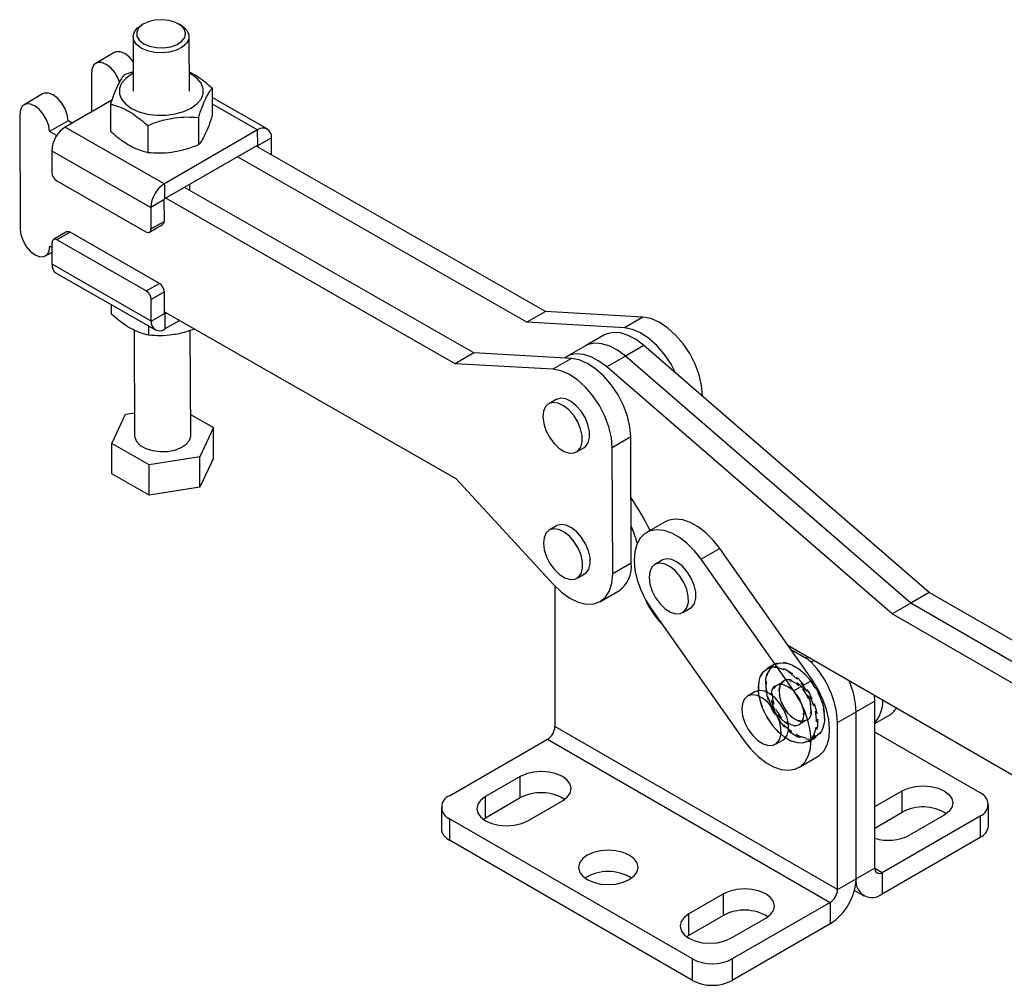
# Model space of a CAD drawing. Extents: x 79 to 836, y 26 to 563.
# Tile 15 of 16: x 457 to 691, y 334 to 563. Entities that reach past the tile are written whole.
import ezdxf

# ---------------------------------------------------------------- set-up
doc = ezdxf.new("R2010")
doc.units = 0
doc.header["$LTSCALE"] = 2
doc.linetypes.add('HIDDEN', pattern=[1.905, 1.27, -0.635])
doc.layers.get('0').update_dxf_attribs({"linetype": 'CONTINUOUS'})

msp = doc.modelspace()

# ---------------------------------------------------------------- linework, layer by layer
at = {"color": 7, "linetype": 'CONTINUOUS'}
for p, q in [((486.112698, 562.207649), (485.520743, 561.859656)), ((495.013531, 561.896643), (494.418891, 562.240011)), ((483.611008, 559.161867), (483.661487, 546.204298)), ((496.994722, 546.256245), (496.944233, 559.213819)), ((479.156142, 555.395665), (474.736724, 552.84439)), ((473.701027, 550.536739), (473.736966, 541.312059)), ((483.64332, 550.867945), (481.48743, 550.104896)), ((462.126653, 545.564751), (457.707235, 543.013475)), ((502.415696, 546.936777), (502.440992, 540.442259)), ((478.580237, 544.108012), (467.499649, 537.711325)), ((478.249751, 543.152573), (478.275056, 536.65805)), ((515.516187, 537.245244), (502.42427, 544.73488)), ((456.671538, 540.705824), (456.777818, 513.426717)), ((468.16195, 539.211918), (463.742532, 536.660643)), ((469.134875, 538.65532), (468.16195, 539.211918)), ((499.178016, 539.984455), (499.203313, 533.489937)), ((465.45293, 535.682153), (463.742532, 536.660643)), ((467.499649, 537.711325), (491.069633, 524.227402)), ((487.095048, 538.092356), (487.120345, 531.597838)), ((513.225646, 537.017796), (491.069633, 524.227402)), ((513.23973, 533.403307), (513.225646, 537.017796)), ((516.481162, 535.137855), (513.358107, 533.334954)), ((516.496766, 531.13366), (516.481162, 535.137855)), ((464.273354, 532.089515), (487.843338, 518.605591)), ((464.273354, 532.089515), (464.293277, 526.974689)), ((513.23973, 533.403307), (491.083717, 520.612913)), ((581.658588, 493.855844), (512.886177, 533.199205)), ((513.359697, 532.928314), (513.358107, 533.334954)), ((577.23917, 491.304569), (508.466759, 530.64793)), ((465.477095, 524.936536), (486.690086, 512.800992)), ((491.069633, 524.227402), (491.083717, 520.612913)), ((564.629099, 484.024929), (495.856688, 523.36829)), ((497.086637, 522.664662), (497.08114, 524.075153)), ((490.966393, 520.408493), (487.843338, 518.605591)), ((490.966393, 520.408493), (490.986325, 515.293652)), ((560.209681, 481.473654), (491.43727, 520.817015)), ((487.843338, 518.605591), (487.86327, 513.49075)), ((487.86327, 513.49075), (490.986325, 515.293652)), ((467.826931, 512.770159), (464.703875, 510.967257)), ((468.654888, 512.690697), (465.531833, 510.887796)), ((489.867871, 500.555157), (468.654888, 512.690697)), ((487.518035, 512.721535), (490.64109, 514.524436)), ((464.378572, 505.083206), (464.358649, 510.198032)), ((486.744816, 498.752256), (465.531833, 510.887796)), ((462.813115, 507.07388), (464.367322, 507.971104)), ((463.848812, 509.381536), (464.362969, 509.087396)), ((487.948556, 491.599272), (464.378572, 505.083206)), ((465.343556, 502.975807), (488.91354, 489.491878)), ((486.744816, 498.752256), (489.867871, 500.555157)), ((491.051688, 498.517005), (487.928633, 496.714103)), ((491.071611, 493.402174), (491.051688, 498.517005)), ((487.948556, 491.599272), (487.928633, 496.714103)), ((478.435469, 495.486179), (478.444048, 493.284274)), ((491.070031, 493.808801), (560.315963, 454.194546)), ((581.658588, 493.855844), (577.23917, 491.304569)), ((604.812908, 492.538309), (581.658588, 493.855844)), ((487.948556, 491.599272), (491.071611, 493.402174)), ((491.543551, 493.537913), (491.189998, 493.333811)), ((491.189998, 493.333811), (491.204082, 489.719327)), ((494.69538, 491.734811), (491.204082, 489.719327)), ((604.812908, 492.538309), (600.39349, 489.987034)), ((483.882688, 489.428385), (483.980337, 464.366977)), ((487.280758, 490.425961), (487.289337, 488.224057)), ((497.313563, 464.418928), (497.216362, 489.367921)), ((600.39349, 489.987034), (577.23917, 491.304569)), ((595.540761, 488.245343), (591.121344, 485.694068)), ((591.121344, 485.694068), (586.701927, 483.142792)), ((605.046882, 485.801415), (600.627465, 483.250139)), ((672.864094, 427.126233), (605.046882, 485.801415)), ((564.629099, 484.024929), (560.209681, 481.473654)), ((587.783419, 482.707394), (564.629099, 484.024929)), ((587.783419, 482.707394), (583.364001, 480.156119)), ((600.627465, 483.250139), (596.208048, 480.698864)), ((668.444677, 424.574958), (600.627465, 483.250139)), ((583.364001, 480.156119), (560.209681, 481.473654)), ((664.02526, 422.023683), (596.208048, 480.698864)), ((584.172625, 472.962499), (582.404859, 471.941989)), ((618.946227, 473.775758), (618.945799, 473.885471)), ((478.564181, 462.500422), (481.801111, 469.452855)), ((481.801111, 469.452855), (483.959204, 469.790877)), ((497.294176, 469.394665), (502.729719, 466.285485)), ((502.729719, 466.285485), (499.492789, 459.333052)), ((502.757878, 459.056525), (502.729719, 466.285485)), ((601.91631, 464.054556), (597.496893, 461.503281)), ((602.03322, 434.047525), (601.91631, 464.054556)), ((487.41002, 457.44052), (478.564181, 462.500422)), ((478.592349, 455.271457), (478.564181, 462.500422)), ((589.018905, 460.484887), (590.786671, 461.505396)), ((597.613802, 431.49625), (597.496893, 461.503281)), ((499.492789, 459.333052), (487.41002, 457.44052)), ((499.520957, 452.104087), (499.492789, 459.333052)), ((502.757878, 459.056525), (499.520957, 452.104087)), ((487.438188, 450.211556), (487.41002, 457.44052)), ((487.438188, 450.211556), (478.592349, 455.271457)), ((560.315963, 454.194546), (583.56344, 428.966498)), ((499.520957, 452.104087), (487.438188, 450.211556)), ((584.289535, 442.955473), (582.521769, 441.934963)), ((610.048782, 443.893004), (605.629364, 441.341729)), ((623.043342, 437.549615), (618.623925, 434.998339)), ((645.068232, 406.242116), (623.043342, 437.549615)), ((602.03322, 434.047525), (597.613802, 431.49625)), ((609.405098, 434.801256), (607.637332, 433.780746)), ((640.648814, 403.690841), (618.623925, 434.998339)), ((589.135815, 430.47786), (590.903581, 431.49837)), ((583.884248, 428.625982), (583.884248, 395.275606)), ((594.679316, 424.957897), (599.098733, 427.509172)), ((672.864094, 427.126233), (668.444677, 424.574958)), ((706.811247, 407.529172), (672.864094, 427.126233)), ((668.444677, 424.574958), (664.02526, 422.023683)), ((702.709117, 404.794731), (668.444677, 424.574958)), ((606.80032, 423.147073), (628.825209, 391.839572)), ((614.251378, 422.323643), (616.019144, 423.344153)), ((699.7891, 401.377881), (664.02526, 422.023683)), ((639.203725, 414.578278), (697.846912, 380.724647)), ((639.848554, 413.661676), (643.468749, 411.571782)), ((645.068232, 406.242116), (640.648814, 403.690841)), ((631.429986, 403.493758), (629.662219, 402.473249)), ((659.898227, 401.269048), (659.828478, 402.671986)), ((659.898227, 401.269048), (655.478809, 398.717773)), ((659.898227, 361.598772), (659.898227, 401.269048)), ((651.059392, 396.166497), (655.478809, 398.717773)), ((655.478809, 359.047496), (655.478809, 398.717773)), ((659.898227, 395.932654), (663.268674, 397.878371)), ((651.059392, 356.496221), (651.059392, 396.166497)), ((651.059392, 356.496221), (583.884248, 395.275606)), ((684.94159, 379.457367), (659.898227, 393.914593)), ((558.840882, 378.777027), (582.116481, 392.213744)), ((582.116481, 392.213744), (649.291625, 353.434359)), ((636.276267, 391.016145), (638.044033, 392.036654)), ((641.819768, 385.496181), (646.239185, 388.047457)), ((575.634669, 383.369323), (567.385089, 378.606942)), ((575.634669, 378.265943), (575.634669, 383.369323)), ((659.898229, 376.225752), (666.380041, 379.967622)), ((666.380041, 374.864242), (666.380041, 379.967622)), ((567.385089, 373.503562), (567.385089, 378.606942)), ((575.634669, 378.265943), (567.385089, 373.503562)), ((577.402434, 372.824051), (585.652015, 377.586433)), ((556.888261, 376.055667), (556.888261, 370.952287)), ((659.898229, 371.122372), (666.380041, 374.864242)), ((686.894212, 371.632628), (686.894212, 376.736008)), ((616.587937, 339.997643), (558.840884, 373.334307)), ((558.840884, 373.334307), (558.840884, 368.230927)), ((567.385089, 373.503562), (566.858783, 373.163808)), ((661.665994, 360.57793), (684.941592, 374.014647)), ((676.397386, 374.184732), (668.147805, 369.422351)), ((684.941592, 374.014647), (684.941592, 368.911267)), ((616.587937, 334.894263), (558.840884, 368.230927)), ((661.665994, 355.47455), (684.941592, 368.911267)), ((659.898227, 361.598772), (655.478809, 359.047496)), ((661.665994, 360.57793), (661.665994, 355.47455)), ((651.059392, 356.496221), (655.478809, 359.047496)), ((655.085748, 356.314621), (657.291349, 355.041354)), ((623.953634, 355.475379), (615.704054, 350.712997)), ((623.953634, 350.371999), (623.953634, 355.475379)), ((649.291625, 353.434359), (626.016026, 339.997642)), ((649.291625, 353.434359), (649.291625, 348.330979)), ((615.704054, 345.609617), (615.704054, 350.712997)), ((623.953634, 350.371999), (615.704054, 345.609617)), ((625.721398, 344.930107), (633.970979, 349.692489)), ((649.291625, 348.330979), (626.016026, 334.894262)), ((615.704054, 345.609617), (615.177747, 345.269863)), ((616.587937, 334.894263), (616.587937, 339.997643)), ((626.016026, 339.997642), (626.016026, 334.894262))]:
    msp.add_line(p, q, dxfattribs=at)
at = {"color": 8, "linetype": 'CONTINUOUS'}
for p, q in [((502.430275, 543.193617), (513.225646, 537.017796)), ((513.239174, 533.402984), (513.358107, 533.334954)), ((491.189998, 493.333811), (491.071618, 493.401532)), ((618.945799, 473.885471), (618.869996, 473.841711)), ((643.468749, 411.571782), (643.940246, 411.843971)), ((645.521083, 410.931382), (644.792406, 410.510726)), ((659.898228, 361.598439), (661.665994, 360.57793))]:
    msp.add_line(p, q, dxfattribs=at)
at = {"color": 7, "linetype": 'HIDDEN'}
for p, q in [((635.924601, 409.997479), (634.274686, 409.045003)), ((641.043176, 409.433693), (640.925342, 409.501736)), ((638.257745, 405.955919), (636.60783, 405.003443)), ((632.203212, 404.466559), (632.203209, 404.330492)), ((637.15296, 403.65015), (637.152958, 403.514083)), ((639.274891, 404.739047), (639.157062, 404.807087)), ((643.045517, 398.071361), (643.045515, 398.20743)), ((640.923582, 396.982461), (641.041416, 396.914415)), ((641.940728, 395.765589), (643.590643, 396.718065)), ((647.995261, 397.254955), (647.995264, 397.391021)), ((639.155297, 392.287817), (639.273131, 392.219772)), ((644.273872, 391.724029), (645.923787, 392.676505))]:
    msp.add_line(p, q, dxfattribs=at)
at = {"color": 7, "linetype": 'CONTINUOUS', "flags": 128}
for points in [[(485.563865, 556.466315), (484.466771, 557.294773), (483.800631, 558.263642), (483.614859, 559.301042), (483.923235, 560.330055), (484.702889, 561.27435), (485.520743, 561.859656)], [(486.150434, 557.488488), (487.549541, 556.898794), (489.19081, 556.573097), (490.928421, 556.540323), (492.607962, 556.803385), (494.080204, 557.338927), (495.214337, 558.099345), (495.909584, 559.017074), (496.104175, 560.010571), (495.780811, 560.991564), (494.968227, 561.872892), (493.738631, 562.576237), (492.201267, 563.039097), (490.492746, 563.220365), (488.764871, 563.103914), (487.171173, 562.700101), (485.853268, 562.044806), (484.928241, 561.196262), (484.478305, 560.22984), (484.543418, 559.231442), (485.117806, 558.289766), (486.150434, 557.488488)], [(495.013531, 561.896643), (495.589397, 561.516838), (496.479304, 560.609731), (496.90926, 559.597166), (496.847385, 558.554241), (496.29825, 557.55831), (495.302602, 556.683232), (493.934264, 555.993915), (492.294735, 555.541482), (490.505604, 555.359479), (488.699567, 555.461399), (487.01057, 555.839703), (485.563865, 556.466315)], [(483.633814, 553.307687), (482.733312, 554.331997), (481.639996, 555.157285), (480.548252, 555.582028), (479.564931, 555.564658), (479.156142, 555.395665)], [(480.425478, 548.436094), (480.087433, 549.28297), (479.301737, 550.635684), (478.313894, 551.780721), (477.220578, 552.60601), (476.128835, 553.030753), (475.145513, 553.013383), (474.366877, 552.555587), (473.86914, 551.7022), (473.701027, 550.536739)], [(483.644797, 550.487668), (483.257106, 550.275456), (481.860934, 549.265693), (480.889337, 548.103718), (480.391038, 546.847811), (480.391025, 545.560935), (480.889305, 544.307612), (481.860881, 543.150713), (483.257032, 542.148234), (485.007766, 541.35044), (487.025281, 540.797339), (489.208418, 540.516674), (491.447693, 540.522512), (493.63083, 540.814554), (495.648354, 541.378172), (497.399103, 542.185088), (498.795275, 543.194851), (499.766872, 544.356816), (500.265171, 545.612733), (500.265184, 546.899609), (499.766904, 548.152921), (498.795329, 549.309831), (497.399168, 550.312315), (496.978032, 550.539615)], [(468.16195, 539.211918), (467.983985, 540.575361), (467.477362, 542.003331), (466.691666, 543.356044), (465.703823, 544.501082), (464.610507, 545.326371), (463.518763, 545.751114), (462.535442, 545.733744), (462.126653, 545.564751)], [(463.742532, 536.660643), (463.564567, 538.024085), (463.057944, 539.452055), (462.272248, 540.804769), (461.284405, 541.949807), (460.191089, 542.775095), (459.099346, 543.199838), (458.116024, 543.182468), (457.337388, 542.724672), (456.839651, 541.871285), (456.671538, 540.705824)], [(456.777818, 513.426717), (456.955783, 512.063265), (457.462406, 510.6353), (458.248102, 509.282581), (459.235954, 508.137543), (460.329261, 507.31226), (461.421005, 506.887517), (462.404326, 506.904887), (463.182963, 507.362677), (463.680699, 508.21607), (463.848812, 509.381536)], [(618.945799, 473.885471), (618.739242, 476.290087), (618.14558, 478.825956), (617.188233, 481.392995), (615.90498, 483.889923), (614.346454, 486.218216), (612.57415, 488.286019), (610.657999, 490.011713), (608.673608, 491.327236), (606.699277, 492.180654), (604.812908, 492.538309)], [(612.559521, 479.301507), (611.485562, 481.338648), (609.927037, 483.666941), (608.154732, 485.734744), (606.238582, 487.460438), (604.254191, 488.775961), (602.279859, 489.629378), (600.39349, 489.987034)], [(605.046882, 485.801415), (603.190626, 487.198041), (601.314449, 488.200495), (599.484255, 488.773541), (597.764336, 488.897058), (596.215106, 488.5667), (595.540761, 488.245343)], [(600.627465, 483.250139), (598.771208, 484.646766), (596.895031, 485.64922), (595.064838, 486.222266), (593.344918, 486.345783), (591.795688, 486.015424), (591.121344, 485.694068)], [(600.627465, 483.250139), (598.771208, 484.646766), (596.895031, 485.64922), (595.064838, 486.222266), (593.344918, 486.345783), (591.795688, 486.015424), (591.121344, 485.694068)], [(596.208048, 480.698864), (594.351791, 482.09549), (592.475614, 483.097945), (590.645421, 483.670991), (588.925501, 483.794508), (587.376271, 483.464149), (586.186332, 482.798273)], [(601.91631, 464.054556), (601.709753, 466.459172), (601.116091, 468.995041), (600.158744, 471.562081), (598.875491, 474.059009), (597.316965, 476.387302), (595.544661, 478.455104), (593.62851, 480.180798), (591.644119, 481.496321), (589.669788, 482.349739), (587.783419, 482.707394)], [(597.496893, 461.503281), (597.290336, 463.907897), (596.696673, 466.443766), (595.739326, 469.010805), (594.456073, 471.507733), (592.897548, 473.836026), (591.125243, 475.903829), (589.209093, 477.629523), (587.224702, 478.945046), (585.25037, 479.798463), (583.364001, 480.156119)], [(590.786671, 461.505396), (591.159175, 461.775464), (591.801756, 462.674523), (592.123786, 463.911729), (592.101383, 465.395327), (591.736206, 467.015287), (591.055339, 468.651467), (590.10928, 470.182515), (588.968194, 471.494884), (587.716708, 472.491229), (586.447641, 473.09768), (585.255113, 473.26924), (584.227569, 472.993189), (584.172625, 472.962499)], [(581.75894, 465.608379), (582.580051, 464.009875), (583.633435, 462.574802), (584.840968, 461.409587), (586.113093, 460.600654), (587.355461, 460.208001), (588.475934, 460.260735), (589.391408, 460.754954), (590.03399, 461.654014), (590.35602, 462.891219), (590.333617, 464.374817), (589.968439, 465.994777), (589.287572, 467.630957), (588.341514, 469.162006), (587.200428, 470.474374), (585.948942, 471.470719), (584.679875, 472.07717), (583.487347, 472.24873), (582.459803, 471.972679), (581.673451, 471.26949), (581.186611, 470.191316), (581.035389, 468.81812), (581.231001, 467.251758), (581.75894, 465.608379)], [(483.980337, 464.366977), (484.015302, 463.983639), (484.445266, 462.971071), (485.335174, 462.063963), (486.619029, 461.329585), (488.201618, 460.822404), (489.965569, 460.580032), (491.780054, 460.620448), (493.510498, 460.940655), (495.028571, 461.516899), (496.221672, 462.306452), (497.001326, 463.25075), (497.309711, 464.279755), (497.313563, 464.418928)], [(590.903581, 431.49837), (591.276085, 431.768443), (591.918665, 432.667492), (592.240696, 433.904698), (592.218292, 435.388301), (591.853115, 437.008261), (591.172249, 438.64444), (590.226189, 440.175489), (589.085103, 441.487853), (587.833618, 442.484208), (586.564551, 443.090649), (585.372023, 443.262209), (584.344479, 442.986158), (584.289535, 442.955473)], [(623.043342, 437.549615), (621.45672, 439.560953), (619.722807, 441.302012), (617.900654, 442.713496), (616.052311, 443.747341), (614.240718, 444.368336), (612.527567, 444.555338), (610.971201, 444.301982), (610.048782, 443.893004)], [(581.87585, 435.601347), (582.696961, 434.002849), (583.750345, 432.567775), (584.957878, 431.402561), (586.230002, 430.593628), (587.472371, 430.200969), (588.592843, 430.25371), (589.508319, 430.747933), (590.150899, 431.646983), (590.472929, 432.884188), (590.450526, 434.367791), (590.085349, 435.987751), (589.404483, 437.62393), (588.458423, 439.15498), (587.317337, 440.467343), (586.065852, 441.463698), (584.796785, 442.070139), (583.604257, 442.241699), (582.576713, 441.965648), (581.79036, 441.262459), (581.30352, 440.184285), (581.152299, 438.811094), (581.347911, 437.244727), (581.87585, 435.601347)], [(618.623925, 434.998339), (617.037302, 437.009678), (615.30339, 438.750737), (613.481237, 440.162221), (611.632893, 441.196065), (609.821301, 441.81706), (608.10815, 442.004062), (606.551783, 441.750706), (605.2052, 441.065611), (604.114255, 439.972115), (603.316102, 438.507448), (602.837917, 436.721498), (602.695988, 434.675074), (602.895145, 432.437869), (603.428607, 430.086067), (604.278209, 427.699758), (605.415017, 425.360203), (606.80032, 423.147073)], [(606.991414, 427.44713), (607.812525, 425.848631), (608.865909, 424.413558), (610.073442, 423.248343), (611.345566, 422.439411), (612.587936, 422.046751), (613.708408, 422.099492), (614.623881, 422.593716), (615.266463, 423.49277), (615.588496, 424.72997), (615.566092, 426.213572), (615.200911, 427.833534), (614.520047, 429.469713), (613.573986, 431.000763), (612.432902, 432.313125), (611.181417, 433.30948), (609.912349, 433.915921), (608.719821, 434.087481), (607.692277, 433.811431), (606.905924, 433.108242), (606.419084, 432.030073), (606.267863, 430.656877), (606.463475, 429.09051), (606.991414, 427.44713)], [(616.019144, 423.344153), (616.391648, 423.614226), (617.034229, 424.51328), (617.356262, 425.750479), (617.333858, 427.234082), (616.968678, 428.854044), (616.287813, 430.490223), (615.341752, 432.021273), (614.200668, 433.333635), (612.949183, 434.32999), (611.680115, 434.936431), (610.487588, 435.107991), (609.460043, 434.83194), (609.405098, 434.801256)], [(583.56344, 428.966498), (585.455444, 427.162621), (587.431931, 425.755858), (589.414913, 424.801719), (591.326149, 424.337845), (593.090221, 424.382549), (594.637529, 424.934055), (595.907015, 425.970616), (596.848591, 427.451316), (597.425103, 429.317747), (597.613802, 431.49625)], [(646.239185, 388.047457), (646.663349, 388.323575), (647.754294, 389.417073), (648.55245, 390.881736), (649.030632, 392.667688), (649.172562, 394.714112), (648.973405, 396.951317), (648.439944, 399.303117), (647.590343, 401.689426), (646.453533, 404.028982), (645.068232, 406.242116)], [(629.016301, 396.139632), (629.837414, 394.54113), (630.890796, 393.106058), (632.098329, 391.940846), (633.370453, 391.131914), (634.612823, 390.739254), (635.733297, 390.79199), (636.648771, 391.286218), (637.291352, 392.185267), (637.613381, 393.422474), (637.590977, 394.906076), (637.225801, 396.526036), (636.544936, 398.162214), (635.598875, 399.693259), (634.457789, 401.005628), (633.206304, 402.001978), (631.937236, 402.608424), (630.744709, 402.779984), (629.717164, 402.503933), (628.930814, 401.800743), (628.443974, 400.722569), (628.29275, 399.349379), (628.488364, 397.783012), (629.016301, 396.139632)], [(628.825209, 391.839572), (630.411832, 389.828231), (632.14574, 388.087174), (633.967893, 386.675693), (635.816239, 385.641847), (637.627833, 385.020851), (639.34098, 384.833849), (640.897349, 385.087206), (642.243932, 385.772299), (643.334877, 386.865798), (644.133033, 388.330461), (644.611215, 390.116412), (644.753144, 392.162836), (644.553987, 394.400041), (644.020527, 396.751842), (643.170925, 399.13815), (642.034115, 401.477707), (640.648814, 403.690841)], [(638.044033, 392.036654), (638.416537, 392.306727), (639.059118, 393.205776), (639.381147, 394.442983), (639.358743, 395.926586), (638.993567, 397.546546), (638.312702, 399.182724), (637.366641, 400.713769), (636.225555, 402.026137), (634.97407, 403.022487), (633.705002, 403.628934), (632.512475, 403.800494), (631.48493, 403.524443), (631.429986, 403.493758)], [(585.652015, 377.586433), (586.777688, 378.433317), (587.485316, 379.419535), (587.726676, 380.477878), (587.485316, 381.53622), (586.777688, 382.522438), (585.652015, 383.369323), (584.185008, 384.01916), (582.476643, 384.427665), (580.643342, 384.566999), (578.81004, 384.427665), (577.101675, 384.01916), (575.634669, 383.369323)], [(666.380041, 379.967622), (667.847044, 380.61746), (669.555411, 381.025964), (671.388711, 381.165298), (673.222014, 381.025965), (674.930377, 380.617461), (676.397384, 379.967623), (677.523058, 379.120738), (678.230688, 378.134519), (678.472047, 377.076176), (678.230686, 376.017834), (677.523056, 375.031617), (676.397386, 374.184732)], [(567.385089, 378.606942), (566.259417, 377.760058), (565.551789, 376.77384), (565.31043, 375.715497), (565.551788, 374.657155), (566.259416, 373.670936), (567.38509, 372.824051), (568.852096, 372.174214), (570.560461, 371.765709), (572.393763, 371.626376), (574.227065, 371.76571), (575.93543, 372.174215), (577.402434, 372.824051)], [(591.544571, 358.87708), (593.011578, 358.227242), (594.719943, 357.818737), (596.553246, 357.679403), (598.386546, 357.818738), (600.094913, 358.227242), (601.561916, 358.87708), (602.687592, 359.723963), (603.395218, 360.710183), (603.636579, 361.768524), (603.39522, 362.826867), (602.687592, 363.813086), (601.561918, 364.659971), (600.094911, 365.309809), (598.386546, 365.718314), (596.553243, 365.857647), (594.719943, 365.718312), (593.011578, 365.309807), (591.544571, 364.659969), (590.418899, 363.813086), (589.711271, 362.826867), (589.46991, 361.768526), (589.711269, 360.710183), (590.418897, 359.723965), (591.544571, 358.87708)], [(633.970979, 349.692489), (635.096649, 350.539374), (635.80428, 351.525591), (636.045641, 352.583933), (635.804281, 353.642275), (635.096651, 354.628495), (633.970976, 355.47538), (632.50397, 356.125218), (630.795606, 356.533721), (628.962305, 356.673056), (627.129005, 356.533721), (625.420637, 356.125217), (623.953634, 355.475379)], [(615.704054, 350.712997), (614.578379, 349.866115), (613.870754, 348.879895), (613.629393, 347.821553), (613.870751, 346.763211), (614.578377, 345.776993), (615.704051, 344.930109), (617.171058, 344.280271), (618.879426, 343.871764), (620.712728, 343.732431), (622.546028, 343.871766), (624.254391, 344.280272), (625.721398, 344.930107)]]:
    msp.add_lwpolyline(points, dxfattribs=at)
at = {"color": 7, "linetype": 'HIDDEN', "flags": 128}
for points in [[(640.017262, 393.762586), (641.600469, 392.818608), (643.149761, 392.301783), (644.587451, 392.238018), (645.841456, 392.630512), (646.848884, 393.45959), (647.559226, 394.683672), (647.936861, 396.241374), (647.962848, 398.054601), (647.635889, 400.032415), (646.972379, 402.075643), (646.005587, 404.081839), (644.783992, 405.950392), (643.36885, 407.587612), (641.831126, 408.9114), (640.247924, 409.855372), (638.698628, 410.372202), (637.260937, 410.435966), (636.006933, 410.043472), (634.999504, 409.214394), (634.289163, 407.990312), (633.911527, 406.43261), (633.885541, 404.619383), (634.2125, 402.641569), (634.87601, 400.598338), (635.842801, 398.592148), (637.064397, 396.723592), (638.479539, 395.086372), (640.017262, 393.762586)], [(640.150229, 393.956859), (638.638132, 395.258584), (637.246579, 396.868515), (636.045346, 398.705927), (635.094666, 400.678684), (634.442211, 402.687862), (634.120701, 404.632715), (634.146257, 406.415717), (634.517597, 407.947461), (635.216102, 409.151136), (636.206742, 409.966397), (637.43984, 410.352354), (638.853573, 410.28965), (640.377045, 409.781436), (641.933862, 408.853194), (643.445959, 407.551469), (644.837512, 405.94154), (646.03875, 404.104126), (646.989429, 402.131369), (647.64188, 400.122191), (647.96339, 398.177337), (647.937834, 396.394336), (647.566494, 394.862592), (646.867993, 393.658911), (645.877354, 392.843655), (644.644251, 392.457701), (643.230518, 392.520403), (641.707046, 393.028616), (640.150229, 393.956859)], [(638.264611, 392.868314), (639.821428, 391.940072), (641.3449, 391.431858), (642.758633, 391.369156), (643.991735, 391.755111), (644.982375, 392.570367), (645.680876, 393.774047), (646.052216, 395.305791), (646.077772, 397.088793), (645.756261, 399.033646), (645.103811, 401.042824), (644.153131, 403.015581), (642.951894, 404.852995), (641.560341, 406.462924), (640.048243, 407.764649), (638.491427, 408.692892), (636.967954, 409.201105), (635.554222, 409.26381), (634.321123, 408.877853), (633.330484, 408.062592), (632.631979, 406.858916), (632.260639, 405.327172), (632.235083, 403.544171), (632.556593, 401.599317), (633.209048, 399.590139), (634.159727, 397.617382), (635.360961, 395.779971), (636.752514, 394.170039), (638.264611, 392.868314)], [(638.367346, 392.81011), (636.829623, 394.133896), (635.414481, 395.771116), (634.192886, 397.639672), (633.226094, 399.645862), (632.562584, 401.689093), (632.235625, 403.666907), (632.261612, 405.480134), (632.639247, 407.037836), (633.349589, 408.261918), (634.357017, 409.090996), (635.611022, 409.48349), (637.048712, 409.419725), (638.598008, 408.902896), (640.181211, 407.958924), (641.718934, 406.635136), (643.134076, 404.997916), (644.355672, 403.129363), (645.322463, 401.123167), (645.985973, 399.079939), (646.312932, 397.102125), (646.286946, 395.288898), (645.90931, 393.731196), (645.198969, 392.507114), (644.19154, 391.678036), (642.937536, 391.285542), (641.499845, 391.349307), (639.950553, 391.866131), (638.367346, 392.81011)], [(638.657617, 396.150557), (637.542916, 397.161716), (636.571585, 398.453185), (635.829928, 399.910221), (635.383843, 401.403355), (635.27297, 402.799915), (635.507162, 403.975807), (636.065603, 404.826557), (636.89868, 405.276565), (637.932366, 405.285849), (639.074818, 404.853577), (640.224518, 404.018172), (641.279318, 402.853853), (642.145484, 401.464079), (642.746063, 399.972333), (643.027688, 398.511163), (642.965332, 397.210408), (642.564538, 396.185644), (641.860922, 395.52792), (640.916995, 395.295679), (639.816638, 395.50956), (638.657617, 396.150557)], [(638.790584, 396.344832), (639.970007, 395.702745), (641.081331, 395.518941), (642.015766, 395.811412), (642.681845, 396.551536), (643.014366, 397.666857), (642.980784, 399.048197), (642.584385, 400.560345), (641.863968, 402.055284), (640.89005, 403.386682), (639.757977, 404.424197), (638.57855, 405.066287), (637.46723, 405.250091), (636.532795, 404.957618), (635.866712, 404.217496), (635.534191, 403.102175), (635.567773, 401.720835), (635.964173, 400.208687), (636.68459, 398.713748), (637.658507, 397.382352), (638.790584, 396.344832)], [(640.543235, 397.239102), (641.702256, 396.598105), (642.802614, 396.384224), (643.746541, 396.616464), (644.450156, 397.274188), (644.850951, 398.298952), (644.913306, 399.599707), (644.631682, 401.060877), (644.031102, 402.552623), (643.164936, 403.942397), (642.110137, 405.106716), (640.960437, 405.942121), (639.817985, 406.374393), (638.784298, 406.36511), (637.951222, 405.915101), (637.39278, 405.064352), (637.158589, 403.888459), (637.269461, 402.4919), (637.715546, 400.998765), (638.457203, 399.541729), (639.428535, 398.25026), (640.543235, 397.239102)], [(640.4405, 397.297308), (639.308422, 398.334828), (638.334505, 399.666224), (637.614088, 401.161163), (637.217689, 402.673311), (637.184107, 404.054651), (637.516628, 405.169972), (638.182711, 405.910094), (639.117146, 406.202567), (640.228466, 406.018764), (641.407893, 405.376673), (642.539966, 404.339158), (643.513883, 403.00776), (644.2343, 401.512821), (644.6307, 400.000673), (644.664282, 398.619333), (644.33176, 397.504012), (643.665682, 396.763888), (642.731247, 396.471417), (641.619922, 396.655221), (640.4405, 397.297308)]]:
    msp.add_lwpolyline(points, dxfattribs=at)
at = {"color": 7, "linetype": 'CONTINUOUS'}
for centre, radius, start, end in [((471.283688, 531.803035), 7.016185, 122.63803634, 177.65988552), ((514.492386, 535.452647), 2.013535, 351.00561738, 128.98470693), ((513.285793, 533.346399), 0.073214, 351.00647185, 128.98836878), ((466.85163, 527.097779), 2.561312, 182.75455554, 237.54392986), ((494.853754, 518.319064), 7.016268, 122.6383918, 177.65953006), ((491.221292, 520.398076), 0.255111, 122.63410993, 177.65979731), ((490.190904, 515.188568), 0.802333, 304.13166367, 7.52581646), ((468.17179, 512.010235), 0.834513, 54.62693041, 114.40893866), ((487.145718, 513.368616), 0.727872, 231.24600901, 9.65971644), ((465.0762, 510.320172), 0.727872, 51.24592436, 189.66016908), ((466.641236, 504.844652), 2.275204, 173.98150871, 235.22484278), ((485.37031, 496.59103), 2.561281, 2.75420494, 57.54428046), ((488.493365, 498.393932), 2.561281, 2.75420494, 57.54428046), ((489.937335, 491.284477), 2.013539, 171.00551158, 308.98481277), ((491.143933, 493.390728), 0.073222, 171.0069232, 308.98423804), ((552.228159, 415.264374), 60.420889, 26.09291838, 34.58330774), ((581.996844, 433.54248), 22.068488, 13.74953935, 24.99279162), ((594.928321, 433.308592), 7.143221, 305.72023545, 5.93760633), ((623.150939, 433.250282), 19.417386, 203.79350642, 223.97809311), ((640.377886, 406.359809), 6.059546, 43.23726765, 59.33073374), ((628.986421, 395.063963), 22.10049, 2.85951881, 44.34146502), ((636.454279, 398.273733), 19.029712, 1.33706165, 24.5173949), ((654.035151, 401.218958), 7.752812, 319.13482941, 2.40855523), ((660.667887, 402.287582), 5.119105, 300.53436715, 329.0319435), ((580.046205, 395.45026), 3.842014, 302.60549721, 357.39450264), ((580.611406, 368.938507), 10.572085, 58.22617005, 118.08254629), ((683.908743, 376.736007), 2.910769, 290.78346415, 69.21658207), ((559.873729, 376.055667), 2.910768, 110.78342144, 249.21661322), ((671.362584, 365.716986), 10.416239, 57.73144603, 118.57728493), ((560.22464, 371.284996), 3.352927, 185.69479867, 245.6253811), ((683.557832, 371.965335), 3.352928, 294.37468876, 354.30523116), ((663.098138, 379.297584), 11.09141, 253.23159971, 297.08277761), ((596.553244, 350.387526), 10.420782, 57.91692626, 122.08306063), ((660.975913, 361.423954), 1.091773, 170.78599963, 309.20324862), ((642.045669, 359.658779), 13.447042, 302.60547874, 357.39452112), ((659.25071, 358.435633), 3.821205, 170.7859638, 309.20328445), ((647.22135, 356.670875), 3.842014, 302.60549721, 357.39450264), ((628.930371, 341.044579), 10.57207, 58.22613923, 118.08259173), ((621.301983, 349.095719), 10.246815, 242.60967442, 297.39031018), ((621.301983, 343.99234), 10.246815, 242.60967442, 297.39031018)]:
    msp.add_arc(centre, radius, start, end, dxfattribs=at)
for points, knots in [([(481.48743, 550.104896), (481.205537, 549.730196), (480.635638, 548.972673), (479.793252, 547.334399), (478.98958, 545.358291), (478.497862, 543.89229), (478.249751, 543.152573)], [0, 0, 0, 0, 0.26460257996, 0.53494253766, 0.76534058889, 1, 1, 1, 1]), ([(502.415696, 546.936777), (501.287912, 547.911607), (499.495922, 549.460562), (497.658255, 550.418855), (496.977119, 550.774049)], [0, 0, 0, 0, 0.6293473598, 1, 1, 1, 1]), ([(499.178016, 539.984455), (499.458128, 540.816575), (500.024426, 542.498857), (500.865489, 544.475464), (501.671097, 545.954998), (502.165985, 546.607524), (502.415696, 546.936777)], [0, 0, 0, 0, 0.2646026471, 0.5349426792, 0.765340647, 1, 1, 1, 1]), ([(478.249751, 543.152573), (478.547276, 543.077172), (479.571752, 542.817542), (481.385168, 542.146719), (484.08571, 540.658158), (485.968129, 539.053183), (487.095048, 538.092356)], [0, 0, 0, 0, 0.1033344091, 0.3558139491, 0.6143546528, 1, 1, 1, 1]), ([(487.095048, 538.092356), (488.142863, 538.485286), (490.261212, 539.279666), (493.401858, 539.940723), (496.405729, 540.162685), (498.248292, 540.044227), (499.178016, 539.984455)], [0, 0, 0, 0, 0.2646021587, 0.534942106, 0.7653400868, 1, 1, 1, 1]), ([(502.440992, 540.442259), (502.160882, 539.610139), (501.594588, 537.927857), (500.753502, 535.951254), (499.947916, 534.471715), (499.453026, 533.819189), (499.203313, 533.489937)], [0, 0, 0, 0, 0.2646026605, 0.5349422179, 0.7653406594, 1, 1, 1, 1]), ([(487.120345, 531.597838), (485.995897, 531.924944), (484.136366, 532.465889), (481.436229, 534.059314), (479.618913, 535.462112), (478.573317, 536.39262), (478.275056, 536.65805)], [0, 0, 0, 0, 0.38564329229, 0.63774916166, 0.89666659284, 1, 1, 1, 1]), ([(499.203313, 533.489937), (498.155499, 533.097007), (496.037149, 532.302627), (492.896503, 531.64157), (489.892633, 531.419608), (488.05007, 531.538066), (487.120345, 531.597838)], [0, 0, 0, 0, 0.2646021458, 0.5349420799, 0.7653400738, 1, 1, 1, 1]), ([(487.289337, 488.224057), (486.164886, 488.551165), (484.305354, 489.092112), (481.605216, 490.685533), (479.787904, 492.088336), (478.742308, 493.018844), (478.444048, 493.284274)], [0, 0, 0, 0, 0.3856442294, 0.6377491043, 0.8966665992, 1, 1, 1, 1]), ([(498.222396, 489.717072), (497.554766, 489.470658), (495.815253, 488.828624), (493.064442, 488.272331), (490.061875, 488.044745), (488.219145, 488.163922), (487.289337, 488.224057)], [0, 0, 0, 0, 0.18630953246, 0.48543065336, 0.74035751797, 1, 1, 1, 1])]:
    msp.add_open_spline(points, degree=3, knots=knots, dxfattribs=at)

doc.saveas('drawing.dxf')
